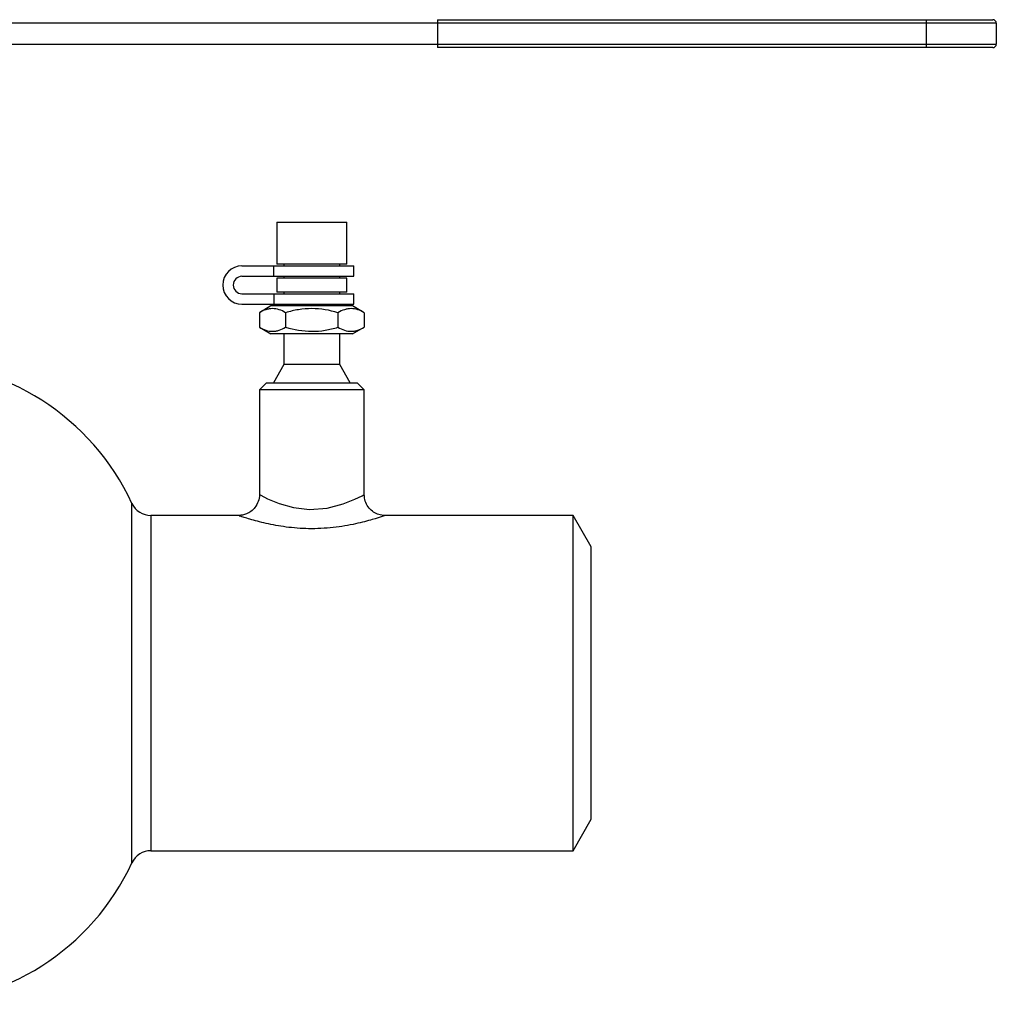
# Model space of a CAD drawing. Header units: millimetres. Extents: x -130 to 188, y -46 to 95.
# Tile 14 of 14: x 48 to 188, y -46 to 95. Entities that reach past the tile are written whole.
import ezdxf

# ---------------------------------------------------------------- set-up
doc = ezdxf.new("R2010")
doc.units = ezdxf.units.MM

msp = doc.modelspace()

# ---------------------------------------------------------------- linework, layer by layer
at = {"color": 7, "linetype": 'Continuous', "lineweight": 25}
for p, q in [((188, 94.5), (37.91, 94.5)), ((108, 95), (187.5, 95)), ((108, 95), (108, 91)), ((178, 91), (178, 95)), ((188, 94.5), (188, 91.5)), ((37.91, 91.5), (188, 91.5)), ((187.5, 91), (108, 91)), ((85, 66), (85, 60)), ((85, 66), (95, 66)), ((95, 60), (95, 66)), ((80, 59.75), (96, 59.75)), ((84.55, 58.25), (84.55, 59.75)), ((95, 60), (85, 60)), ((86, 60), (86, 59.75)), ((94, 59.75), (94, 60)), ((96, 58.25), (96, 59.75)), ((80, 58.25), (96, 58.25)), ((85, 58), (85, 56)), ((95, 58), (85, 58)), ((86, 58.25), (86, 58)), ((94, 58), (94, 58.25)), ((95, 56), (95, 58)), ((80, 55.75), (96, 55.75)), ((84.55, 55.75), (84.55, 54.25)), ((95, 56), (85, 56)), ((86, 56), (86, 55.75)), ((94, 55.75), (94, 56)), ((96, 54.25), (96, 55.75)), ((80, 54.25), (96, 54.25)), ((84.15, 54), (82.49, 53.04)), ((95.85, 54), (84.15, 54)), ((86, 54.25), (86, 54)), ((94, 54), (94, 54.25)), ((97.51, 53.04), (95.85, 54)), ((82.49, 53.04), (82.49, 50.96)), ((86.25, 53.04), (86.25, 50.96)), ((93.75, 53.04), (93.75, 50.96)), ((97.51, 53.04), (97.51, 50.96)), ((82.49, 50.96), (84.15, 50)), ((95.85, 50), (97.51, 50.96)), ((95.85, 50), (84.15, 50)), ((86, 50), (86, 45.6)), ((94, 45.6), (94, 50)), ((86, 45.6), (84.5, 43)), ((94, 45.6), (86, 45.6)), ((95.5, 43), (94, 45.6)), ((83.5, 43), (82.5, 42)), ((83.5, 43), (96.5, 43)), ((97.5, 42), (96.5, 43)), ((82.5, 42), (82.5, 26.95)), ((97.5, 42), (82.5, 42)), ((97.5, 27), (97.5, 42)), ((79.63, 24), (66.97, 24)), ((127.4, 24), (100.5, 24)), ((130, 19.5), (127.4, 24)), ((127.4, -24), (127.4, 24)), ((130, -19.5), (130, 19.5)), ((127.4, -24), (130, -19.5)), ((66.97, -24), (127.4, -24))]:
    msp.add_line(p, q, dxfattribs=at)
at = {"color": 1, "linetype": 'Continuous', "lineweight": 25}
for p, q in [((64.25, -25.74), (64.25, 25.74)), ((66.97, 24), (66.97, -24))]:
    msp.add_line(p, q, dxfattribs=at)
at = {"color": 1, "linetype": 'Continuous', "lineweight": 25, "flags": 128}
msp.add_lwpolyline([(82.59, 26.95), (82.6, 26.94), (82.68, 26.9), (83.68, 26.4), (85.35, 25.71), (87.38, 25.14), (89.68, 24.88), (92.18, 25.06), (94.48, 25.65), (96.18, 26.34), (97.19, 26.83), (97.5, 27), (97.5, 27)], dxfattribs=at)
at = {"color": 7, "linetype": 'Continuous', "lineweight": 25}
for centre, radius, start, end in [((187.5, 94.5), 0.5, 0, 90), ((187.5, 91.5), 0.5, 270, 360), ((80, 57), 2.75, 90, 270), ((80, 57), 1.25, 90, 270), ((32.5, 10.99), 35.01, 24.9065, 90), ((66.97, 27), 3, 204.9065, 270), ((66.97, -27), 3, 90, 155.0935), ((32.5, -10.99), 35.01, 270, 335.0935)]:
    msp.add_arc(centre, radius, start, end, dxfattribs=at)
for points, knots in [([(86.25, 53.04), (85.94, 53.22), (85.63, 53.37), (85.01, 53.57), (84.69, 53.62), (84.21, 53.62), (84.05, 53.61), (83.74, 53.56), (83.58, 53.52), (83.11, 53.37), (82.8, 53.22), (82.49, 53.04)], [0, 0, 0, 0, 0.25, 0.25, 0.5, 0.5, 0.625, 0.625, 0.75, 0.75, 1, 1, 1, 1]), ([(93.75, 53.04), (92.53, 53.4), (91.29, 53.62), (89.36, 53.62), (88.72, 53.57), (87.47, 53.37), (86.86, 53.22), (86.25, 53.04)], [0, 0, 0, 0, 0.5, 0.5, 0.75, 0.75, 1, 1, 1, 1]), ([(97.51, 53.04), (97.2, 53.22), (96.89, 53.37), (96.27, 53.57), (95.95, 53.62), (95.47, 53.62), (95.31, 53.61), (95, 53.56), (94.84, 53.52), (94.37, 53.37), (94.06, 53.22), (93.75, 53.04)], [0, 0, 0, 0, 0.25, 0.25, 0.5, 0.5, 0.625, 0.625, 0.75, 0.75, 1, 1, 1, 1]), ([(82.49, 50.96), (82.8, 50.78), (83.11, 50.63), (83.73, 50.43), (84.05, 50.38), (84.53, 50.38), (84.69, 50.39), (85, 50.44), (85.16, 50.48), (85.63, 50.63), (85.94, 50.78), (86.25, 50.96)], [0, 0, 0, 0, 0.25, 0.25, 0.5, 0.5, 0.625, 0.625, 0.75, 0.75, 1, 1, 1, 1]), ([(86.25, 50.96), (87.47, 50.6), (88.71, 50.38), (90.64, 50.38), (91.28, 50.43), (92.53, 50.63), (93.14, 50.78), (93.75, 50.96)], [0, 0, 0, 0, 0.5, 0.5, 0.75, 0.75, 1, 1, 1, 1]), ([(93.75, 50.96), (94.06, 50.78), (94.37, 50.63), (94.99, 50.43), (95.31, 50.38), (95.79, 50.38), (95.95, 50.39), (96.26, 50.44), (96.42, 50.48), (96.89, 50.63), (97.2, 50.78), (97.51, 50.96)], [0, 0, 0, 0, 0.25, 0.25, 0.5, 0.5, 0.625, 0.625, 0.75, 0.75, 1, 1, 1, 1]), ([(82.5, 26.94), (82.5, 26.93), (82.54, 26.63), (82.36, 25.98), (81.94, 25.17), (81.33, 24.58), (80.7, 24.23), (80.14, 24.04), (79.78, 24.02), (79.63, 24.01)], [0, 0, 0, 0, 0.002864, 0.205743, 0.425358, 0.606488, 0.762609, 0.898777, 1, 1, 1, 1]), ([(100.49, 24.01), (100.33, 24.01), (99.9, 24.03), (99.2, 24.25), (98.48, 24.72), (97.9, 25.41), (97.55, 26.21), (97.53, 26.77), (97.52, 27.02)], [0, 0, 0, 0, 0.102509, 0.276844, 0.456365, 0.646312, 0.842994, 1, 1, 1, 1])]:
    msp.add_open_spline(points, degree=3, knots=knots, dxfattribs=at)
at = {"color": 1, "linetype": 'Continuous', "lineweight": 25}
msp.add_open_spline([(100.5, 24), (100.41, 23.97), (100.23, 23.9), (98.71, 23.41), (96.3, 22.77), (93.12, 22.21), (89.62, 22.04), (86.29, 22.3), (83.36, 22.85), (81.4, 23.39), (80.27, 23.74), (79.84, 23.88), (79.55, 23.98), (79.6, 23.97), (79.63, 23.95)], degree=3, knots=[0, 0, 0, 0, 0.086355, 0.182575, 0.287566, 0.401561, 0.514149, 0.618635, 0.72154, 0.828081, 0.880217, 0.93425, 0.95049, 1, 1, 1, 1], dxfattribs=at)

doc.saveas('drawing.dxf')
